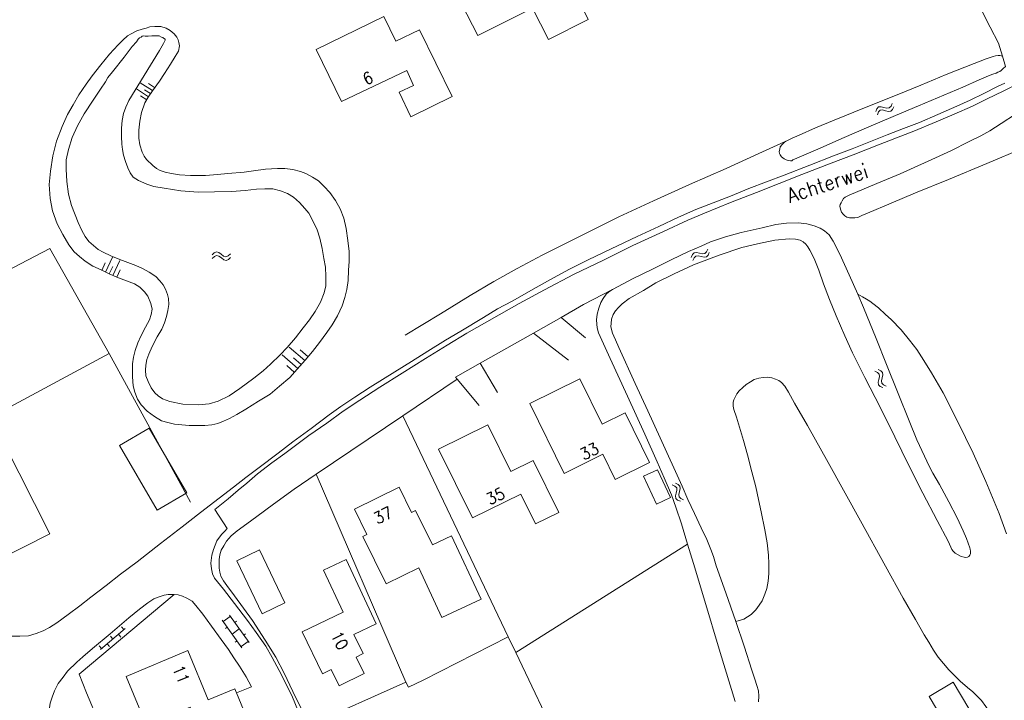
# Model space of a CAD drawing. Header units: metres. Extents: x 189705 to 199106, y 581686 to 588448.
# Tile 191 of 256: x 195020 to 195154, y 583766 to 583859. Entities that reach past the tile are written whole.
import ezdxf

# ---------------------------------------------------------------- set-up
doc = ezdxf.new("R2010")
doc.units = ezdxf.units.M
doc.layers.add('B-WA-OG-GBKN-G', color=7, linetype='Continuous', lineweight=18)
doc.styles.add('Style-STANDARD', font='STANDARD.shx')

msp = doc.modelspace()

# ---------------------------------------------------------------- linework, layer by layer
at = {"layer": 'B-WA-OG-GBKN-G'}
for p, q in [((195037.715, 583848.481), (195036.045, 583849.542)), ((195038.245, 583849.315), (195036.576, 583850.377)), ((195037.98, 583848.898), (195037.145, 583849.429)), ((195038.511, 583849.733), (195037.676, 583850.263)), ((195037.449, 583848.063), (195036.615, 583848.594)), ((195136.721, 583846.474), (195136.883, 583846.847)), ((195136.883, 583846.847), (195137.113, 583847.08)), ((195137.101, 583846.399), (195137.334, 583846.631)), ((195137.113, 583847.08), (195137.449, 583847.121)), ((195137.334, 583846.631), (195137.657, 583846.671)), ((195137.449, 583847.121), (195137.843, 583847.02)), ((195137.657, 583846.671), (195138.06, 583846.573)), ((195137.843, 583847.02), (195138.239, 583846.919)), ((195138.06, 583846.573), (195138.455, 583846.469)), ((195138.239, 583846.919), (195138.566, 583846.956)), ((195138.455, 583846.469), (195138.782, 583846.506)), ((195138.566, 583846.956), (195138.805, 583847.192)), ((195138.782, 583846.506), (195139.02, 583846.745)), ((195138.805, 583847.192), (195138.969, 583847.567)), ((195139.02, 583846.745), (195139.185, 583847.119)), ((195136.936, 583846.026), (195137.101, 583846.399)), ((195113.677, 583827.36), (195113.836, 583827.736)), ((195031.84, 583824.596), (195032.77, 583826.631)), ((195046.348, 583826.953), (195046.642, 583827.236)), ((195046.375, 583826.457), (195046.671, 583826.738)), ((195046.642, 583827.236), (195046.944, 583827.362)), ((195046.671, 583826.738), (195046.975, 583826.862)), ((195046.944, 583827.362), (195047.27, 583827.271)), ((195046.975, 583826.862), (195047.289, 583826.775)), ((195047.27, 583827.271), (195047.594, 583827.026)), ((195047.289, 583826.775), (195047.623, 583826.53)), ((195047.594, 583827.026), (195047.921, 583826.78)), ((195047.623, 583826.53), (195047.948, 583826.282)), ((195047.921, 583826.78), (195048.237, 583826.689)), ((195048.237, 583826.689), (195048.549, 583826.816)), ((195048.264, 583826.191), (195048.576, 583826.32)), ((195048.549, 583826.816), (195048.844, 583827.098)), ((195048.576, 583826.32), (195048.871, 583826.602)), ((195111.603, 583826.612), (195111.76, 583826.988)), ((195111.76, 583826.988), (195111.987, 583827.224)), ((195111.825, 583826.168), (195111.985, 583826.543)), ((195111.985, 583826.543), (195112.214, 583826.778)), ((195111.987, 583827.224), (195112.323, 583827.27)), ((195112.214, 583826.778), (195112.537, 583826.822)), ((195112.323, 583827.27), (195112.718, 583827.174)), ((195112.537, 583826.822), (195112.942, 583826.73)), ((195112.718, 583827.174), (195113.115, 583827.078)), ((195112.942, 583826.73), (195113.338, 583826.632)), ((195113.115, 583827.078), (195113.441, 583827.12)), ((195113.338, 583826.632), (195113.664, 583826.673)), ((195113.441, 583827.12), (195113.677, 583827.36)), ((195113.664, 583826.673), (195113.899, 583826.915)), ((195113.899, 583826.915), (195114.058, 583827.292)), ((195031.332, 583824.829), (195031.797, 583825.846)), ((195032.349, 583824.364), (195032.814, 583825.381)), ((195032.858, 583824.132), (195033.787, 583826.166)), ((195047.948, 583826.282), (195048.264, 583826.191)), ((195033.366, 583823.899), (195033.831, 583824.916)), ((195058.958, 583812.556), (195056.83, 583814.398)), ((195058.036, 583811.492), (195055.909, 583813.334)), ((195058.497, 583812.024), (195057.433, 583812.945)), ((195059.418, 583813.088), (195058.354, 583814.009)), ((195057.576, 583810.96), (195056.512, 583811.881)), ((195136.962, 583810.955), (195136.586, 583811.116)), ((195137.201, 583810.718), (195136.962, 583810.955)), ((195137.408, 583811.175), (195137.032, 583811.335)), ((195137.144, 583809.995), (195137.242, 583810.391)), ((195137.242, 583810.391), (195137.201, 583810.718)), ((195137.649, 583810.939), (195137.408, 583811.175)), ((195137.495, 583809.812), (195137.589, 583810.216)), ((195137.589, 583810.216), (195137.689, 583810.612)), ((195137.689, 583810.612), (195137.649, 583810.939)), ((195137.046, 583809.6), (195137.144, 583809.995)), ((195137.09, 583809.264), (195137.046, 583809.6)), ((195137.325, 583809.036), (195137.09, 583809.264)), ((195137.701, 583808.878), (195137.325, 583809.036)), ((195137.538, 583809.489), (195137.495, 583809.812)), ((195137.772, 583809.259), (195137.538, 583809.489)), ((195138.146, 583809.097), (195137.772, 583809.259)), ((195109.374, 583795.482), (195108.998, 583795.643)), ((195109.613, 583795.245), (195109.374, 583795.482)), ((195109.82, 583795.701), (195109.444, 583795.862)), ((195110.06, 583795.465), (195109.82, 583795.701)), ((195110.1, 583795.138), (195110.06, 583795.465)), ((195109.457, 583794.127), (195109.555, 583794.522)), ((195109.501, 583793.791), (195109.457, 583794.127)), ((195109.555, 583794.522), (195109.653, 583794.918)), ((195109.653, 583794.918), (195109.613, 583795.245)), ((195109.906, 583794.339), (195110, 583794.743)), ((195109.948, 583794.016), (195109.906, 583794.339)), ((195110, 583794.743), (195110.1, 583795.138)), ((195109.736, 583793.563), (195109.501, 583793.791)), ((195110.111, 583793.404), (195109.736, 583793.563)), ((195110.182, 583793.785), (195109.948, 583794.016)), ((195110.556, 583793.623), (195110.182, 583793.785)), ((195050.419, 583773.47), (195047.741, 583777.21)), ((195047.857, 583777.048), (195048.833, 583777.746)), ((195051.394, 583774.168), (195048.717, 583777.909)), ((195049.444, 583776.892), (195049.688, 583777.067)), ((195031.154, 583773.227), (195034.508, 583776.075)), ((195034.032, 583776.327), (195034.356, 583775.946)), ((195048.167, 583776.101), (195048.41, 583776.275)), ((195049.08, 583775.34), (195050.056, 583776.039)), ((195050.666, 583775.186), (195050.91, 583775.361)), ((195032.069, 583774.004), (195032.392, 583773.623)), ((195032.507, 583775.032), (195032.831, 583774.651)), ((195033.593, 583775.299), (195033.917, 583774.917)), ((195049.504, 583774.232), (195049.748, 583774.407)), ((195050.302, 583773.633), (195051.278, 583774.331)), ((195030.983, 583773.738), (195031.306, 583773.357))]:
    msp.add_line(p, q, dxfattribs=at)
at = {"layer": 'B-WA-OG-GBKN-G', "flags": 128}
for points in [[(195137.888, 583886.176), (195139.574, 583882.903), (195141.541, 583879.098), (195145.705, 583870.853), (195147.877, 583866.591), (195149.691, 583863.04), (195151.147, 583860.173), (195152.297, 583857.966), (195153.421, 583855.785), (195153.96, 583854.008)], [(195078.947, 583864.161), (195088.94, 583869.067), (195091.597, 583863.968), (195094.412, 583865.348), (195097.555, 583859.006), (195092.179, 583856.272), (195089.982, 583860.509), (195082.525, 583856.829), (195080.302, 583861.116), (195079.82, 583860.886), (195079.361, 583861.749), (195079.868, 583861.979), (195078.947, 583864.161)], [(195071.829, 583849.076), (195073.413, 583845.753), (195079.044, 583848.487), (195074.572, 583857.569), (195071.351, 583856.036), (195069.741, 583859.384), (195060.508, 583854.912), (195063.983, 583847.834), (195072.861, 583852.026), (195073.782, 583849.996), (195071.829, 583849.076)], [(195034.823, 583856.745), (195035.355, 583857.026), (195036.116, 583857.46), (195036.852, 583857.666), (195037.385, 583857.819), (195037.892, 583857.973), (195038.553, 583858.026), (195039.391, 583858.028), (195040.077, 583857.827), (195040.663, 583857.498), (195041.197, 583857.017), (195041.554, 583856.586), (195041.733, 583856.206), (195041.836, 583855.85), (195041.913, 583855.393), (195041.788, 583854.682), (195041.333, 583853.944), (195040.676, 583852.9), (195039.867, 583851.628), (195039.21, 583850.61), (195038.223, 583849.286), (195037.667, 583848.395), (195037.212, 583847.632), (195036.758, 583846.309), (195036.508, 583845.14), (195036.384, 583843.92), (195036.388, 583842.853), (195036.517, 583841.939), (195036.825, 583840.949), (195037.081, 583840.366), (195037.438, 583839.909), (195038.304, 583839.099), (195038.762, 583838.694), (195039.271, 583838.416), (195039.983, 583838.189), (195040.821, 583838.039), (195041.914, 583837.839), (195043.413, 583837.767), (195045.445, 583837.773), (195047.071, 583837.879), (195048.518, 583838.01)], [(195035.637, 583813.026), (195035.889, 583813.916), (195036.241, 583814.959), (195036.645, 583815.9), (195037.276, 583817.096), (195037.832, 583818.088), (195038.059, 583818.851), (195038.184, 583819.537), (195038.029, 583820.35), (195037.594, 583821.314), (195037.16, 583821.922), (195036.524, 583822.555), (195035.786, 583822.985), (195034.718, 583823.414), (195033.599, 583823.843), (195032.327, 583824.373), (195031.233, 583824.903), (195030.114, 583825.408), (195029.071, 583826.091), (195028.307, 583826.724), (195027.568, 583827.382), (195026.854, 583828.32), (195026.012, 583829.715), (195025.246, 583831.187), (195024.631, 583832.963), (195024.321, 583834.614), (195024.189, 583836.544), (195024.336, 583838.323), (195024.685, 583840.432), (195025.162, 583842.441), (195025.943, 583844.424), (195026.675, 583846.052), (195027.433, 583847.375), (195028.217, 583848.724), (195029.228, 583850.175), (195030.038, 583851.321), (195031.202, 583852.823), (195032.392, 583854.249), (195033.556, 583855.548), (195034.215, 583856.185), (195034.823, 583856.745)], [(195029.571, 583828.785), (195029.086, 583829.445), (195028.601, 583830.281), (195028.115, 583831.373), (195027.194, 583833.682), (195026.783, 583835.205), (195026.575, 583836.932), (195026.468, 583838.634), (195026.49, 583839.904), (195026.791, 583841.302), (195027.294, 583842.904), (195028.026, 583844.506), (195028.936, 583846.135), (195030.175, 583848.018), (195031.161, 583849.52), (195031.844, 583850.487), (195032.172, 583851.073), (195032.805, 583851.887), (195034.399, 583853.873), (195035.487, 583855.324), (195036.07, 583855.961), (195036.297, 583856.292), (195036.474, 583856.496), (195036.677, 583856.598), (195036.829, 583856.726), (195037.032, 583856.777), (195037.261, 583856.727), (195037.668, 583856.728), (195038.15, 583856.755), (195038.633, 583856.781), (195038.912, 583856.757), (195039.166, 583856.758), (195039.446, 583856.606), (195039.624, 583856.53), (195039.751, 583856.454), (195039.955, 583856.328), (195039.981, 583856.176), (195039.854, 583855.997), (195039.753, 583855.743), (195039.172, 583854.751), (195037.099, 583851.366)], [(195153.93, 583852.185), (195154.091, 583852.332), (195154.395, 583852.612), (195153.96, 583854.008), (195153.604, 583854.083), (195153.375, 583854.083), (195153.045, 583854.056), (195152.69, 583853.954), (195151.751, 583853.646), (195150.102, 583853.006), (195146.321, 583851.497), (195142.871, 583850.064), (195139.395, 583848.657), (195135.209, 583846.969), (195131.048, 583845.306), (195128.512, 583844.232), (195126.279, 583843.234), (195125.341, 583842.825), (195124.795, 583842.572), (195124.301, 583842.289), (195123.971, 583841.983), (195123.718, 583841.652), (195123.643, 583841.347), (195123.568, 583841.042), (195123.594, 583840.763), (195123.722, 583840.56), (195123.9, 583840.306), (195124.078, 583840.18), (195124.257, 583840.028), (195124.511, 583839.876), (195124.816, 583839.801), (195125.121, 583839.751), (195125.299, 583839.751), (195125.451, 583839.879), (195125.984, 583840.134), (195129.155, 583841.49), (195132.123, 583842.794), (195136.08, 583844.532), (195140.266, 583846.297), (195142.549, 583847.244), (195145.974, 583848.676), (195148.587, 583849.776), (195150.794, 583850.773), (195152.088, 583851.335), (195152.671, 583851.54), (195153.103, 583851.694), (195153.364, 583851.804), (195153.61, 583851.924), (195153.787, 583852.051)], [(195153.787, 583852.051), (195153.93, 583852.185)], [(195061.822, 583822.729), (195061.844, 583823.999), (195061.789, 583825.269), (195061.583, 583826.462), (195061.324, 583827.834), (195061.016, 583829.23), (195060.682, 583830.372), (195060.094, 583831.488), (195059.507, 583832.604), (195058.997, 583833.264), (195058.258, 583834.074), (195057.443, 583834.809), (195056.603, 583835.289), (195055.662, 583835.668), (195054.62, 583835.919), (195053.553, 583835.941), (195052.385, 583835.887), (195050.862, 583835.73), (195048.982, 583835.572), (195046.696, 583835.515), (195044.436, 583835.483), (195042.099, 583835.655), (195039.837, 583836.029), (195038.414, 583836.254), (195037.448, 583836.556), (195036.354, 583837.061), (195035.591, 583837.516), (195035.182, 583838.099), (195034.876, 583838.784), (195034.568, 583839.673), (195034.286, 583840.536), (195034.157, 583841.272), (195034.079, 583842.034), (195034.025, 583843.075), (195034.021, 583844.219), (195034.12, 583845.26), (195034.295, 583846.175), (195034.597, 583847.065), (195035.026, 583847.981), (195035.86, 583849.381), (195037.099, 583851.366)], [(195052.776, 583798.01), (195055.361, 583799.973), (195057.363, 583801.503), (195059.847, 583803.314), (195062.28, 583805.175), (195063.903, 583806.298), (195065.778, 583807.599), (195067.857, 583808.926), (195071.229, 583811.018), (195073.486, 583812.447), (195075.717, 583813.851), (195078.151, 583815.331), (195080.205, 583816.556), (195083.324, 583818.445), (195085.225, 583819.594), (195087.203, 583820.666), (195090.5, 583822.505), (195092.858, 583823.807), (195095.039, 583825.007), (195097.55, 583826.285), (195100.67, 583827.767), (195104.247, 583829.454), (195107.189, 583830.808), (195109.878, 583832.061), (195112.237, 583833.109), (195116.931, 583834.926), (195119.442, 583835.975), (195124.263, 583837.818), (195127.739, 583839.148), (195130.961, 583840.428), (195133.498, 583841.4), (195138.268, 583843.268), (195140.501, 583844.138), (195142.657, 583844.983), (195145.169, 583846.057), (195147.782, 583847.182), (195149.558, 583848), (195151.435, 583848.895), (195153.286, 583849.865), (195154.301, 583850.325)], [(195130.634, 583839.436), (195133.628, 583840.588), (195137.078, 583841.944), (195139.565, 583842.891), (195141.924, 583843.787), (195144.943, 583845.066), (195147.404, 583846.114), (195149.89, 583847.188), (195151.792, 583848.133), (195154.151, 583849.283), (195156.282, 583850.382)], [(195155.761, 583846.087), (195153.809, 583844.837), (195152.262, 583843.841), (195151.045, 583843.152), (195149.447, 583842.36), (195146.936, 583841.133), (195143.867, 583839.702), (195140.036, 583837.964), (195136.865, 583836.659), (195133.085, 583835.073), (195132.806, 583834.946), (195132.553, 583834.818), (195132.35, 583834.614), (195132.148, 583834.283), (195131.996, 583834.054), (195131.87, 583833.8), (195131.845, 583833.596), (195131.871, 583833.368), (195131.948, 583833.038), (195132.076, 583832.759), (195132.28, 583832.505), (195132.509, 583832.277), (195132.764, 583832.075), (195133.145, 583832), (195133.425, 583831.975)], [(195124.795, 583842.572), (195123.311, 583841.905), (195120.8, 583840.729), (195116.336, 583838.71), (195111.338, 583836.511), (195106.442, 583834.287), (195101.75, 583832.114), (195096.728, 583829.636), (195091.3, 583826.927), (195087.902, 583825.089), (195084.732, 583823.327), (195081.486, 583821.412), (195077.455, 583818.937), (195072.663, 583816.027)], [(195133.425, 583831.975), (195133.856, 583831.976), (195134.263, 583832.054), (195134.82, 583832.293), (195135.582, 583832.642), (195138.829, 583833.972), (195142.127, 583835.404), (195146.643, 583837.195), (195151.844, 583839.369), (195156.791, 583841.466)], [(195047.145, 583803.989), (195047.906, 583804.322), (195048.743, 583804.68), (195049.732, 583805.216), (195050.949, 583805.931), (195052.673, 583807.028), (195054.245, 583807.998), (195055.512, 583809.094), (195056.931, 583810.267), (195057.944, 583811.387), (195059.007, 583812.61), (195060.02, 583813.781), (195060.981, 583815.029), (195061.993, 583816.378), (195062.701, 583817.447), (195063.409, 583818.668), (195064.065, 583820.017), (195064.443, 583821.161), (195064.694, 583822.229), (195064.868, 583823.449), (195064.94, 583824.846), (195065.013, 583826.066), (195065.009, 583827.412), (195064.852, 583828.885), (195064.619, 583830.536), (195064.31, 583831.958), (195063.798, 583833.201), (195063.16, 583834.342), (195062.394, 583835.433), (195061.63, 583836.269), (195060.84, 583837.029), (195060.026, 583837.534), (195059.135, 583838.015), (195058.372, 583838.317), (195057.356, 583838.568), (195056.263, 583838.692), (195055.247, 583838.69), (195053.622, 583838.609), (195051.997, 583838.375), (195050.727, 583838.219), (195048.518, 583838.01)], [(195091.593, 583822.203), (195095.575, 583824.272), (195099.633, 583826.24), (195103.641, 583828.233), (195107.826, 583830.15), (195111.149, 583831.683), (195113.382, 583832.63), (195116.933, 583834.088), (195120.46, 583835.444), (195123.581, 583836.672), (195126.651, 583837.901), (195130.634, 583839.436)], [(195133.092, 583824.251), (195131.839, 583827.042), (195130.919, 583828.818), (195130.383, 583829.68), (195129.747, 583830.237), (195129.136, 583830.591), (195128.322, 583830.919), (195127.356, 583831.196), (195126.137, 583831.319), (195124.562, 583831.264), (195123.115, 583831.082), (195121.262, 583830.645), (195118.393, 583830.002), (195116.261, 583829.386), (195114.231, 583828.72), (195112.963, 583828.157), (195111.238, 583827.39), (195108.879, 583826.291), (195106.241, 583824.963), (195103.679, 583823.711), (195100.864, 583822.255), (195100.357, 583821.923), (195100.028, 583821.617), (195099.623, 583821.032), (195099.295, 583820.446), (195099.017, 583819.709), (195098.791, 583818.895), (195098.692, 583818.108), (195098.719, 583817.523), (195098.797, 583817.015), (195098.977, 583816.355), (195099.437, 583815.341), (195100.536, 583812.829), (195102.914, 583807.704), (195105.266, 583802.528), (195106.953, 583798.798), (195107.925, 583796.591), (195108.922, 583794.282), (195109.512, 583792.607), (195110.28, 583790.322), (195111.101, 583787.581)], [(195147.936, 583786.11), (195147.555, 583786.338), (195147.275, 583786.616), (195147.083, 583786.847), (195146.943, 583787.174), (195146.559, 583787.986), (195145.103, 583790.776), (195143.136, 583794.531), (195141.246, 583798.285), (195139.329, 583802.167), (195137.362, 583806.124), (195135.241, 583810.259), (195133.555, 583813.633), (195132.507, 583815.942), (195131.33, 583818.632), (195130.409, 583820.865), (195129.615, 583823.022), (195128.95, 583824.874), (195128.438, 583826.245), (195128.076, 583827.02), (195127.748, 583827.589), (195127.467, 583828.046), (195127.212, 583828.426), (195126.855, 583828.73), (195126.448, 583828.958), (195125.804, 583829.08), (195124.924, 583829.131), (195122.994, 583828.948), (195120.608, 583828.458), (195118.501, 583827.944), (195115.38, 583826.919), (195111.904, 583825.588), (195109.266, 583824.362), (195106.78, 583823.135), (195105.107, 583822.114), (195103.154, 583820.991), (195102.191, 583820.277), (195101.684, 583819.793), (195101.292, 583819.338), (195100.976, 583818.825), (195100.749, 583818.215)], [(195032.334, 583813.525), (195024.24, 583827.805), (195006.228, 583818.416)], [(195052.029, 583810.151), (195050.128, 583808.748), (195048.683, 583807.779), (195047.161, 583807.013), (195045.943, 583806.653), (195044.496, 583806.522), (195042.387, 583806.618), (195040.608, 583806.994), (195039.617, 583807.347), (195039.031, 583807.752), (195038.547, 583808.182), (195038.037, 583808.867), (195037.628, 583809.729), (195037.347, 583810.491), (195037.294, 583811.253), (195037.317, 583811.939), (195037.467, 583812.701), (195037.719, 583813.413), (195038.173, 583814.456), (195038.88, 583815.779), (195039.487, 583816.848), (195039.891, 583817.687), (195040.142, 583818.577), (195040.343, 583819.365), (195040.442, 583820.204), (195040.414, 583821.017), (195040.286, 583821.575), (195040.03, 583822.261), (195039.672, 583822.869), (195039.214, 583823.427), (195038.678, 583823.984), (195037.788, 583824.591), (195036.872, 583825.072), (195035.956, 583825.501), (195034.888, 583825.904), (195033.769, 583826.333), (195032.574, 583826.812), (195031.531, 583827.317), (195030.844, 583827.671), (195030.182, 583828.228), (195029.571, 583828.785)], [(195133.092, 583824.251), (195134.268, 583821.587), (195135.061, 583819.785), (195136.775, 583815.548), (195138.182, 583812.046), (195139.794, 583808.062), (195141.253, 583804.357), (195142.302, 583801.794), (195143.35, 583799.561), (195143.989, 583798.191), (195144.5, 583797.227), (195145.394, 583795.68), (195146.671, 583793.321), (195147.795, 583791.165), (195148.638, 583789.389), (195149.098, 583788.323), (195149.534, 583787.08), (195149.585, 583786.902), (195149.642, 583786.607), (195149.612, 583786.318), (195149.537, 583786.089), (195149.385, 583785.911), (195149.204, 583785.795), (195149.004, 583785.757), (195148.75, 583785.782), (195148.369, 583785.908), (195147.936, 583786.11)], [(195061.822, 583822.729), (195061.622, 583821.763), (195061.117, 583820.516), (195060.41, 583819.219), (195059.626, 583818.124), (195058.74, 583817.004), (195057.703, 583815.654), (195056.563, 583814.356), (195055.601, 583813.337), (195054.284, 583812.063), (195053.296, 583811.145), (195052.029, 583810.151)], [(195091.593, 583822.203), (195088.17, 583820.339), (195081.044, 583816.305), (195078.356, 583814.671), (195075.39, 583812.834), (195072.221, 583810.843), (195069.204, 583808.929), (195066.465, 583807.169), (195064.184, 583805.663), (195061.979, 583804.057), (195059.545, 583802.348), (195056.25, 583799.925), (195054.501, 583798.65), (195052.55, 583797.145), (195051.081, 583795.896), (195049.915, 583794.902), (195048.521, 583793.755), (195046.722, 583792.302), (195048.406, 583789.69), (195048.077, 583789.359), (195047.647, 583788.9), (195047.014, 583788.01), (195046.535, 583786.865), (195046.334, 583786.077), (195046.185, 583784.984), (195046.263, 583784.222), (195046.414, 583783.521), (195046.699, 583782.953), (195047.081, 583782.446), (195047.897, 583781.432), (195049.402, 583779.506), (195051.186, 583777.199), (195052.334, 583775.551), (195053.661, 583773.675), (195054.529, 583772.128), (195055.474, 583770.352), (195056.419, 583768.5), (195057.288, 583766.724), (195058.414, 583763.958)], [(195100.864, 583822.255), (195096.908, 583820.211), (195093.865, 583818.424), (195090.137, 583816.305), (195082.834, 583812.22), (195079.512, 583810.305)], [(195154.532, 583788.999), (195153.533, 583791.766), (195151.692, 583796.105), (195149.978, 583799.961), (195147.883, 583804.223), (195145.916, 583808.155), (195144.333, 583810.895), (195143.286, 583812.568), (195142.317, 583814.09), (195141.322, 583815.357), (195140.175, 583816.726), (195138.825, 583818.145), (195138.035, 583818.854), (195137.093, 583819.74), (195136.304, 583820.322), (195135.896, 583820.652), (195135.464, 583820.93), (195134.929, 583821.233), (195134.268, 583821.587)], [(195097.201, 583815.639), (195093.865, 583818.424)], [(195100.749, 583818.215), (195100.675, 583817.63), (195100.668, 583817.193), (195100.728, 583816.792), (195100.882, 583816.285), (195101.035, 583815.879), (195101.265, 583815.397), (195101.726, 583814.331), (195103.95, 583809.459), (195105.688, 583805.73), (195107.35, 583802.026), (195110.367, 583795.454), (195111.134, 583793.653), (195112.029, 583791.725), (195112.949, 583789.796), (195113.716, 583788.198), (195114.279, 583786.828), (195114.612, 583785.889), (195114.996, 583784.62), (195116.302, 583780.965), (195117.686, 583777.031), (195118.788, 583773.681), (195119.864, 583770.407), (195120.249, 583769.214), (195120.531, 583768.326), (195120.762, 583767.615), (195120.815, 583766.878), (195120.741, 583766.116)], [(195094.898, 583812.609), (195090.137, 583816.305)], [(195032.334, 583813.525), (195000, 583796.136)], [(195043.417, 583793.284), (195032.334, 583813.525)], [(195047.145, 583803.989), (195046.307, 583803.809), (195045.368, 583803.73), (195044.352, 583803.702), (195043.234, 583803.724), (195042.218, 583803.798), (195041.227, 583803.922), (195040.337, 583804.148), (195039.447, 583804.374), (195038.506, 583804.93), (195037.513, 583805.69), (195036.672, 583806.551), (195036.213, 583807.286), (195035.829, 583808.251), (195035.623, 583809.139), (195035.518, 583810.333), (195035.516, 583811.248), (195035.513, 583812.111), (195035.637, 583813.026)], [(195085.233, 583808.213), (195082.834, 583812.22)], [(195082.724, 583806.453), (195079.742, 583810.026), (195079.512, 583810.305)], [(195124.322, 583809.06), (195123.864, 583809.592), (195123.507, 583809.845), (195123.075, 583810.047), (195122.566, 583810.198), (195121.931, 583810.298), (195121.372, 583810.271), (195120.789, 583810.168), (195120.18, 583809.963), (195119.647, 583809.656), (195119.089, 583809.324), (195118.633, 583808.891), (195118.127, 583808.458), (195117.798, 583808.025), (195117.393, 583807.236), (195117.318, 583806.881), (195117.319, 583806.601), (195117.32, 583806.347), (195117.397, 583805.915), (195117.756, 583804.849), (195118.167, 583803.479), (195118.705, 583801.677), (195119.27, 583799.747), (195119.861, 583797.412), (195120.375, 583795.381), (195120.761, 583793.655), (195121.122, 583791.979), (195121.611, 583789.541), (195121.947, 583787.739), (195122.13, 583786.088), (195122.158, 583784.894), (195122.162, 583783.598), (195122.064, 583782.556), (195121.889, 583781.54), (195121.612, 583780.751), (195121.233, 583779.861), (195120.854, 583779.25), (195120.374, 583778.614), (195119.74, 583778.002), (195118.752, 583777.339), (195117.686, 583777.031)], [(195079.742, 583810.026), (195072.339, 583805.051)], [(195089.613, 583806.704), (195094.287, 583797.212), (195099.548, 583799.803), (195101.242, 583796.362), (195105.931, 583798.67), (195102.597, 583805.44), (195099.456, 583803.894), (195096.422, 583810.056), (195089.613, 583806.704)], [(195124.322, 583809.06), (195124.858, 583808.248), (195125.675, 583806.777), (195127.412, 583803.734), (195130.246, 583798.686), (195134.638, 583790.747), (195138.06, 583784.583), (195140.461, 583780.22), (195142.146, 583777.304), (195143.295, 583775.249)], [(195072.339, 583805.051), (195060.501, 583797.092)], [(195072.339, 583805.051), (195086.678, 583774.937)], [(195077.161, 583800.48), (195081.789, 583791.133), (195088.385, 583794.398), (195090.405, 583790.318), (195093.572, 583791.886), (195090.07, 583798.958), (195087.026, 583797.451), (195083.88, 583803.807), (195077.161, 583800.48)], [(195038.856, 583792.203), (195033.731, 583800.985), (195037.776, 583803.346), (195042.901, 583794.563), (195038.856, 583792.203)], [(195006.963, 583795.781), (195009.621, 583790.524), (195014.07, 583792.774), (195015.161, 583790.616), (195014.263, 583790.163), (195016.767, 583785.21), (195024.239, 583788.987), (195017.986, 583801.355), (195006.963, 583795.781)], [(195018.604, 583775.049), (195020.179, 583775.028), (195021.347, 583775.108), (195022.387, 583775.39), (195023.352, 583775.774), (195024.214, 583776.234), (195025.203, 583776.846), (195026.774, 583777.994), (195028.345, 583779.192), (195029.841, 583780.34), (195031.919, 583781.946), (195033.87, 583783.476), (195036.151, 583785.184), (195039.319, 583787.658), (195042.284, 583789.927), (195044.793, 583791.89), (195047.302, 583793.828), (195049.253, 583795.307), (195050.951, 583796.633), (195052.776, 583798.01)], [(195060.501, 583797.092), (195057.535, 583795.051), (195054.696, 583793.011), (195052.466, 583791.353), (195051.072, 583790.333), (195049.779, 583789.389), (195048.968, 583788.726), (195048.335, 583787.962), (195047.956, 583787.352), (195047.602, 583786.741), (195047.401, 583786.105), (195047.301, 583785.495), (195047.303, 583784.936), (195047.305, 583784.301), (195047.408, 583783.743), (195047.562, 583783.21), (195047.894, 583782.601), (195048.353, 583781.942), (195049.399, 583780.547), (195050.648, 583778.849), (195051.847, 583777.201), (195053.557, 583774.513), (195055.011, 583772.18), (195056.186, 583770.024), (195057.362, 583767.512), (195058.435, 583765.305)], [(195060.501, 583797.092), (195072.751, 583768.775)], [(195105.104, 583796.806), (195107.006, 583797.698), (195108.785, 583793.905), (195106.882, 583793.013), (195105.104, 583796.806)], [(195076.347, 583787.491), (195074.054, 583792.155), (195073.515, 583791.89), (195071.829, 583795.318), (195065.727, 583792.317), (195067.408, 583788.898), (195066.87, 583788.633), (195070.048, 583782.171), (195074.489, 583784.355)], [(195076.347, 583787.491), (195078.96, 583788.706), (195082.979, 583780.064), (195077.64, 583777.58), (195074.489, 583784.355)], [(195111.101, 583787.581), (195087.7, 583772.806)], [(195117.591, 583766.158), (195115.539, 583772.808), (195113.307, 583780.271), (195111.896, 583784.941), (195111.101, 583787.581)], [(195052.829, 583786.781), (195056.279, 583779.566), (195053.148, 583778.069), (195049.699, 583785.285), (195052.829, 583786.781)], [(195065.662, 583775.293), (195068.684, 583776.721), (195064.587, 583785.472), (195061.506, 583784.03), (195064.18, 583778.325)], [(195041.168, 583780.727), (195040.355, 583780.7), (195039.822, 583780.622), (195039.162, 583780.417), (195038.401, 583780.11), (195037.59, 583779.599), (195036.45, 583778.732), (195035.005, 583777.56), (195032.472, 583775.368), (195030.09, 583773.379), (195028.747, 583772.232), (195027.936, 583771.519), (195026.67, 583770.296), (195026.063, 583769.481), (195025.405, 583768.616), (195024.874, 583767.623), (195024.572, 583766.759), (195024.32, 583765.92), (195024.221, 583765.31), (195024.197, 583764.547), (195024.302, 583763.557), (195024.457, 583762.795)], [(195041.168, 583780.727), (195028.246, 583769.868), (195029.269, 583767.331), (195030.932, 583763.322), (195033.414, 583757.359), (195042.341, 583736.069), (195046.869, 583725.26), (195051.32, 583714.653), (195059.07, 583696.435)], [(195049.659, 583767.314), (195051.696, 583768.156), (195050.98, 583769.526), (195050.087, 583770.946), (195049.322, 583772.113), (195048.582, 583773.228), (195047.587, 583774.598), (195046.261, 583776.398), (195045.088, 583778.045), (195044.119, 583779.237), (195043.635, 583779.82), (195042.897, 583780.224), (195042.337, 583780.477), (195041.753, 583780.678), (195041.194, 583780.727), (195041.168, 583780.727)], [(195065.662, 583775.293), (195066.941, 583772.672), (195065.985, 583772.206), (195067.075, 583769.972), (195063.645, 583768.299), (195062.568, 583770.506), (195061.4, 583769.936), (195058.629, 583775.616), (195064.18, 583778.325)], [(195060.252, 583760.915), (195059.535, 583762.894), (195072.751, 583768.775), (195073.083, 583768.09), (195075.112, 583769.061), (195086.678, 583774.937), (195087.7, 583772.806), (195093.834, 583759.917)], [(195143.295, 583775.249), (195143.933, 583774.235), (195144.596, 583773.144), (195145.234, 583772.181), (195145.948, 583771.319), (195146.662, 583770.483), (195147.528, 583769.596), (195148.216, 583768.912), (195149.209, 583768.076), (195149.922, 583767.469), (195150.584, 583766.835), (195151.119, 583766.303), (195151.731, 583765.467), (195152.088, 583764.909), (195152.574, 583763.996), (195153.161, 583762.88), (195153.442, 583762.347), (195153.723, 583761.865), (195153.919, 583761.497), (195154.17, 583761.154), (195154.437, 583760.825)], [(195050.853, 583764.453), (195049.428, 583767.865), (195045.839, 583766.366), (195043.034, 583773.083), (195034.64, 583769.577), (195037.43, 583762.894), (195043.384, 583765.38), (195044.799, 583761.991)], [(195147.246, 583761.345), (195143.986, 583766.822), (195147.254, 583768.767), (195150.514, 583763.29), (195147.246, 583761.345)]]:
    msp.add_lwpolyline(points, dxfattribs=at)

# ---------------------------------------------------------------- texts
at = {"layer": 'B-WA-OG-GBKN-G', "style": 'Style-STANDARD'}
for s, height, rotation, p in [('6', 1.6, 24.95115, (195067.33, 583850.029)), ('Achterwei', 2, 18.00007, (195125, 583834)), ('33', 1.6, 26.10382, (195096.945, 583798.948)), ('35', 1.6, 25.66788, (195084.161, 583792.84)), ('37', 1.6, 26.18052, (195068.852, 583790.232)), ('10', 1.6, 296.79556, (195062.445, 583775.224)), ('11', 1.6, 292.82254, (195040.893, 583770.692))]:
    msp.add_text(s, height=height, rotation=rotation, dxfattribs=at).set_placement(p)

doc.saveas('drawing.dxf')
